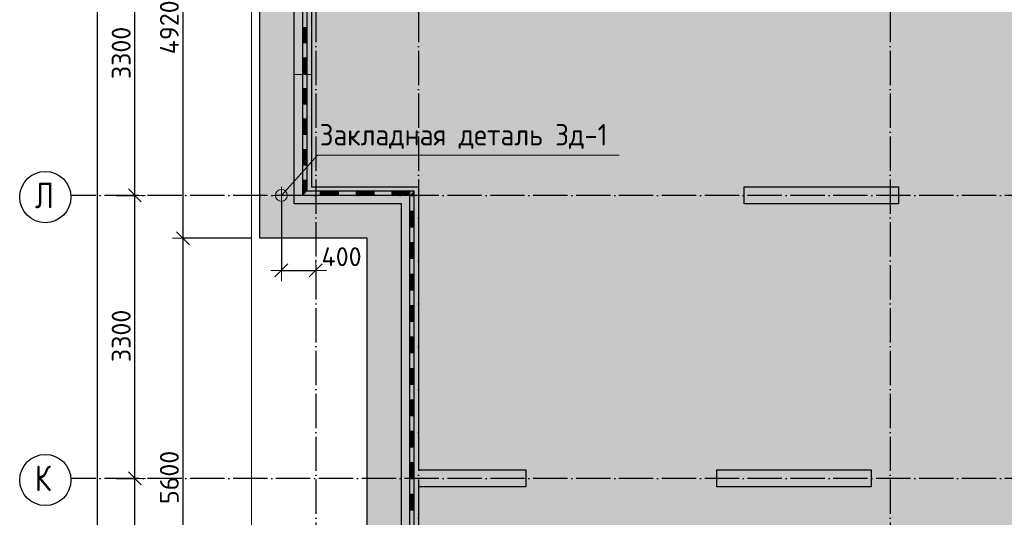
# Model space of a CAD drawing. Header units: millimetres. Extents: x -3483 to 105345, y -283423 to 72284.
# Tile 73 of 155: x -3453 to 8033, y 24646 to 30449. Entities that reach past the tile are written whole.
import ezdxf

# ---------------------------------------------------------------- set-up
doc = ezdxf.new("R2010")
doc.units = ezdxf.units.MM
doc.header["$PDMODE"] = 65
for name, pattern in [('______11', [500, 400, -50, 0, -50]), ('______2', [270, 200, -70]), ('______5', [1100, 800, -100, 100, -100])]:
    doc.linetypes.add(name, pattern=pattern)
for name, color, linetype, lineweight in [('Standard', 7, 'Continuous', 25), ('Закладная деталь_ общее', 7, 'Continuous', 25), ('Колонна (1)', 7, 'Continuous', 35), ('Размерная линия_ общее', 7, 'Continuous', 13), ('Стена_ общее', 7, 'Continuous', 35), ('Фундамент (1)', 7, 'Continuous', 35), ('Фундамент_ общее', 7, 'Continuous', 35)]:
    doc.layers.add(name, color=color, linetype=linetype, lineweight=lineweight)
doc.layers.add('Осевая линия_ общее', color=7, linetype='______5', lineweight=13, true_color=0xa0a0a0)
doc.styles.add('ISOCPEUR', font='ISOCPEUR')
doc.dimstyles.new('DIMSTYLE_4', dxfattribs={"dimtxt": 220, "dimasz": 250, "dimexe": 0, "dimexo": 0, "dimgap": 110, "dimtad": 2, "dimdec": 0, "dimrnd": 5, "dimzin": 12, "dimdsep": 46, "dimtxsty": 'ISOCPEUR', "dimblk1": 'ALL_ML_STRICH', "dimblk2": 'ALL_ML_STRICH', "dimsah": 1, "dimcen": 0, "dimclrd": 7, "dimclre": 256, "dimclrt": 7, "dimadec": 0, "dimazin": 0, "dimtfac": 1, "dimtdec": 0, "dimtix": 1, "dimtmove": 2, "dimatfit": 3, "dimfxl": 0, "dimtzin": 0, "dimlwd": 0, "dimlwe": -3, "dimarcsym": 0})
doc.dimstyles.new('DIMSTYLE_5', dxfattribs={"dimtxt": 220, "dimasz": 250, "dimexe": 0, "dimexo": 0, "dimgap": 110, "dimtad": 2, "dimdec": 0, "dimrnd": 5, "dimzin": 12, "dimdsep": 46, "dimtxsty": 'ISOCPEUR', "dimblk1": 'ALL_ML_STRICH', "dimblk2": 'ALL_ML_STRICH', "dimsah": 1, "dimcen": 0, "dimclrd": 7, "dimclre": 256, "dimclrt": 7, "dimadec": 0, "dimazin": 0, "dimtfac": 1, "dimtdec": 0, "dimtix": 1, "dimtmove": 2, "dimatfit": 3, "dimfxl": 0, "dimtvp": 1.2, "dimtzin": 0, "dimlwd": 0, "dimlwe": -3, "dimarcsym": 0})

# ---------------------------------------------------------------- blocks, each defined once
blk = doc.blocks.new('ALL_ML_STRICH')
at = {"color": 0, "linetype": 'ByBlock', "lineweight": -2}
for p, q in [((0, -0.5), (0, 0.5)), ((-1, 0), (0.5, 0)), ((-0.3, -0.3), (0.3, 0.3))]:
    blk.add_line(p, q, dxfattribs=at)
blk = doc.blocks.new('*D28')
at = {"layer": 'DEFPOINTS', "color": 7, "linetype": 'Continuous', "lineweight": 13, "transparency": 33554687}
for p in [(-650, 27900), (-1547, 22300), (-650, 22300)]:
    blk.add_point(p, dxfattribs=at)
at = {"layer": 'Размерная линия_ общее', "color": 253, "linetype": 'Continuous', "lineweight": -2, "true_color": 0xa0a0a0, "transparency": 33554687}
for p, q in [((-750, 27900), (-1547, 27900)), ((-750, 22300), (-1547, 22300))]:
    blk.add_line(p, q, dxfattribs=at)
at = {"layer": 'Размерная линия_ общее', "color": 7, "linetype": 'Continuous', "lineweight": -2, "transparency": 33554687}
blk.add_line((-1547, 22300), (-1547, 27900), dxfattribs=at)
at = {"layer": 'Размерная линия_ общее', "color": 7, "linetype": 'Continuous', "lineweight": 13, "transparency": 33554687, "xscale": 250, "yscale": 250, "zscale": 250}
for p, rotation in [((-1547, 27900), 90), ((-1547, 22300), 270)]:
    blk.add_blockref('ALL_ML_STRICH', p, dxfattribs=dict(at, rotation=rotation))
at = {"layer": 'Размерная линия_ общее', "color": 7, "linetype": 'Continuous', "lineweight": 13, "transparency": 33554687, "insert": (-1707, 25111), "char_height": 220, "width": 880, "attachment_point": 5, "rotation": 90, "style": 'ISOCPEUR'}
blk.add_mtext('\\A1;{5600}', dxfattribs=at)
blk = doc.blocks.new('*D29')
at = {"layer": 'DEFPOINTS', "color": 7, "linetype": 'Continuous', "lineweight": 13, "transparency": 33554687}
for p in [(-650, 32820), (-1547, 27900), (-650, 27900)]:
    blk.add_point(p, dxfattribs=at)
at = {"layer": 'Размерная линия_ общее', "color": 253, "linetype": 'Continuous', "lineweight": -2, "true_color": 0xa0a0a0, "transparency": 33554687}
for p, q in [((-750, 32820), (-1547, 32820)), ((-750, 27900), (-1547, 27900))]:
    blk.add_line(p, q, dxfattribs=at)
at = {"layer": 'Размерная линия_ общее', "color": 7, "linetype": 'Continuous', "lineweight": -2, "transparency": 33554687}
blk.add_line((-1547, 27900), (-1547, 32820), dxfattribs=at)
at = {"layer": 'Размерная линия_ общее', "color": 7, "linetype": 'Continuous', "lineweight": 13, "transparency": 33554687, "xscale": 250, "yscale": 250, "zscale": 250}
for p, rotation in [((-1547, 32820), 90), ((-1547, 27900), 270)]:
    blk.add_blockref('ALL_ML_STRICH', p, dxfattribs=dict(at, rotation=rotation))
at = {"layer": 'Размерная линия_ общее', "color": 7, "linetype": 'Continuous', "lineweight": 13, "transparency": 33554687, "insert": (-1707, 30360), "char_height": 220, "width": 880, "attachment_point": 5, "rotation": 90, "style": 'ISOCPEUR'}
blk.add_mtext('\\A1;{4920}', dxfattribs=at)
blk = doc.blocks.new('*D706')
at = {"layer": 'DEFPOINTS', "color": 7, "linetype": 'Continuous', "lineweight": 13, "transparency": 33554687}
for p in [(-2418, 46490), (-2783, 0), (-2544, 0)]:
    blk.add_point(p, dxfattribs=at)
at = {"layer": 'Размерная линия_ общее', "color": 253, "linetype": 'Continuous', "lineweight": -2, "true_color": 0xa0a0a0, "transparency": 33554687}
for p, q in [((-2438, 46490), (-2544, 46490)), ((-2763, 0), (-2544, 0))]:
    blk.add_line(p, q, dxfattribs=at)
at = {"layer": 'Размерная линия_ общее', "color": 7, "linetype": 'Continuous', "lineweight": -2, "transparency": 33554687}
blk.add_line((-2544, 0), (-2544, 46490), dxfattribs=at)
at = {"layer": 'Размерная линия_ общее', "color": 7, "linetype": 'Continuous', "lineweight": 13, "transparency": 33554687, "xscale": 250, "yscale": 250, "zscale": 250}
for p, rotation in [((-2544, 46490), 90), ((-2544, 0), 270)]:
    blk.add_blockref('ALL_ML_STRICH', p, dxfattribs=dict(at, rotation=rotation))
at = {"layer": 'Размерная линия_ общее', "color": 7, "linetype": 'Continuous', "lineweight": 13, "transparency": 33554687, "insert": (-2704, 23234), "char_height": 220, "width": 1100, "attachment_point": 5, "rotation": 90, "style": 'ISOCPEUR'}
blk.add_mtext('\\A1;{46490}', dxfattribs=at)
blk = doc.blocks.new('*D714')
at = {"layer": 'DEFPOINTS', "color": 7, "linetype": 'Continuous', "lineweight": 13, "transparency": 33554687}
for p in [(-2424, 25100), (-2424, 21800), (-2109, 21800)]:
    blk.add_point(p, dxfattribs=at)
at = {"layer": 'Размерная линия_ общее', "color": 253, "linetype": 'Continuous', "lineweight": -2, "true_color": 0xa0a0a0, "transparency": 33554687}
for p, q in [((-2324, 25100), (-2109, 25100)), ((-2324, 21800), (-2109, 21800))]:
    blk.add_line(p, q, dxfattribs=at)
at = {"layer": 'Размерная линия_ общее', "color": 7, "linetype": 'Continuous', "lineweight": -2, "transparency": 33554687}
blk.add_line((-2109, 21800), (-2109, 25100), dxfattribs=at)
at = {"layer": 'Размерная линия_ общее', "color": 7, "linetype": 'Continuous', "lineweight": 13, "transparency": 33554687, "xscale": 250, "yscale": 250, "zscale": 250}
for p, rotation in [((-2109, 25100), 90), ((-2109, 21800), 270)]:
    blk.add_blockref('ALL_ML_STRICH', p, dxfattribs=dict(at, rotation=rotation))
at = {"layer": 'Размерная линия_ общее', "color": 7, "linetype": 'Continuous', "lineweight": 13, "transparency": 33554687, "insert": (-2269, 23461), "char_height": 220, "width": 880, "attachment_point": 5, "rotation": 90, "style": 'ISOCPEUR'}
blk.add_mtext('\\A1;{3300}', dxfattribs=at)
blk = doc.blocks.new('*D715')
at = {"layer": 'DEFPOINTS', "color": 7, "linetype": 'Continuous', "lineweight": 13, "transparency": 33554687}
for p in [(-2424, 28400), (-2424, 25100), (-2109, 25100)]:
    blk.add_point(p, dxfattribs=at)
at = {"layer": 'Размерная линия_ общее', "color": 253, "linetype": 'Continuous', "lineweight": -2, "true_color": 0xa0a0a0, "transparency": 33554687}
for p, q in [((-2324, 28400), (-2109, 28400)), ((-2324, 25100), (-2109, 25100))]:
    blk.add_line(p, q, dxfattribs=at)
at = {"layer": 'Размерная линия_ общее', "color": 7, "linetype": 'Continuous', "lineweight": -2, "transparency": 33554687}
blk.add_line((-2109, 25100), (-2109, 28400), dxfattribs=at)
at = {"layer": 'Размерная линия_ общее', "color": 7, "linetype": 'Continuous', "lineweight": 13, "transparency": 33554687, "xscale": 250, "yscale": 250, "zscale": 250}
for p, rotation in [((-2109, 28400), 90), ((-2109, 25100), 270)]:
    blk.add_blockref('ALL_ML_STRICH', p, dxfattribs=dict(at, rotation=rotation))
at = {"layer": 'Размерная линия_ общее', "color": 7, "linetype": 'Continuous', "lineweight": 13, "transparency": 33554687, "insert": (-2269, 26761), "char_height": 220, "width": 880, "attachment_point": 5, "rotation": 90, "style": 'ISOCPEUR'}
blk.add_mtext('\\A1;{3300}', dxfattribs=at)
blk = doc.blocks.new('*D716')
at = {"layer": 'DEFPOINTS', "color": 7, "linetype": 'Continuous', "lineweight": 13, "transparency": 33554687}
for p in [(-2424, 31700), (-2424, 28400), (-2109, 28400)]:
    blk.add_point(p, dxfattribs=at)
at = {"layer": 'Размерная линия_ общее', "color": 253, "linetype": 'Continuous', "lineweight": -2, "true_color": 0xa0a0a0, "transparency": 33554687}
for p, q in [((-2324, 31700), (-2109, 31700)), ((-2324, 28400), (-2109, 28400))]:
    blk.add_line(p, q, dxfattribs=at)
at = {"layer": 'Размерная линия_ общее', "color": 7, "linetype": 'Continuous', "lineweight": -2, "transparency": 33554687}
blk.add_line((-2109, 28400), (-2109, 31700), dxfattribs=at)
at = {"layer": 'Размерная линия_ общее', "color": 7, "linetype": 'Continuous', "lineweight": 13, "transparency": 33554687, "xscale": 250, "yscale": 250, "zscale": 250}
for p, rotation in [((-2109, 31700), 90), ((-2109, 28400), 270)]:
    blk.add_blockref('ALL_ML_STRICH', p, dxfattribs=dict(at, rotation=rotation))
at = {"layer": 'Размерная линия_ общее', "color": 7, "linetype": 'Continuous', "lineweight": 13, "transparency": 33554687, "insert": (-2269, 30061), "char_height": 220, "width": 880, "attachment_point": 5, "rotation": 90, "style": 'ISOCPEUR'}
blk.add_mtext('\\A1;{3300}', dxfattribs=at)
blk = doc.blocks.new('ЭЛЕМЕНТ_УЗОРА_5')
at = {"layer": 'Standard', "color": 7, "linetype": 'Continuous', "lineweight": 25, "transparency": 33554687}
for p, q in [((-150, 30182), (-150, 30538)), ((-100, 30182), (-100, 30538)), ((-150, 30360), (-100, 30360)), ((-140, 30182), (-140, 30360)), ((-130, 30182), (-130, 30360)), ((-120, 30182), (-120, 30360)), ((-110, 30182), (-110, 30360)), ((-150, 29825), (-150, 30182)), ((-150, 30182), (-100, 30182)), ((-150, 30182), (-100, 30182)), ((-100, 29825), (-100, 30182)), ((-150, 30004), (-100, 30004)), ((-140, 29825), (-140, 30004)), ((-130, 29825), (-130, 30004)), ((-120, 29825), (-120, 30004)), ((-110, 29825), (-110, 30004)), ((-150, 29469), (-150, 29825)), ((-150, 29825), (-100, 29825)), ((-150, 29825), (-100, 29825)), ((-100, 29469), (-100, 29825)), ((-150, 29647), (-100, 29647)), ((-140, 29469), (-140, 29647)), ((-130, 29469), (-130, 29647)), ((-120, 29469), (-120, 29647)), ((-110, 29469), (-110, 29647)), ((-150, 29113), (-150, 29469)), ((-150, 29469), (-100, 29469)), ((-150, 29469), (-100, 29469)), ((-100, 29113), (-100, 29469)), ((-150, 29291), (-100, 29291)), ((-140, 29113), (-140, 29291)), ((-130, 29113), (-130, 29291)), ((-120, 29113), (-120, 29291)), ((-110, 29113), (-110, 29291)), ((-150, 28756), (-150, 29113)), ((-150, 29113), (-100, 29113)), ((-150, 29113), (-100, 29113)), ((-100, 28756), (-100, 29113)), ((-150, 28935), (-100, 28935)), ((-140, 28756), (-140, 28935)), ((-130, 28756), (-130, 28935)), ((-120, 28756), (-120, 28935)), ((-110, 28756), (-110, 28935)), ((-150, 28400), (-150, 28756)), ((-150, 28756), (-100, 28756)), ((-150, 28756), (-100, 28756)), ((-100, 28450), (-100, 28756)), ((-150, 28578), (-100, 28578)), ((-140, 28410), (-140, 28578)), ((-130, 28420), (-130, 28578)), ((-120, 28430), (-120, 28578)), ((-110, 28440), (-110, 28578)), ((-150, 28400), (-150, 28400)), ((-150, 28400), (-150, 28400)), ((-150, 28400), (-150, 28400)), ((267, 28450), (-100, 28450)), ((58, 28400), (58, 28450)), ((267, 28440), (58, 28440)), ((267, 28430), (58, 28430)), ((267, 28420), (58, 28420)), ((267, 28410), (58, 28410)), ((683, 28450), (267, 28450)), ((267, 28400), (267, 28450)), ((267, 28400), (267, 28450)), ((683, 28400), (267, 28400)), ((475, 28400), (475, 28450)), ((683, 28440), (475, 28440)), ((683, 28430), (475, 28430)), ((683, 28420), (475, 28420)), ((683, 28410), (475, 28410)), ((1100, 28450), (683, 28450)), ((683, 28400), (683, 28450)), ((683, 28400), (683, 28450)), ((1100, 28400), (683, 28400)), ((892, 28400), (892, 28450)), ((1100, 28440), (892, 28440)), ((1100, 28430), (892, 28430)), ((1100, 28420), (892, 28420)), ((1100, 28410), (892, 28410)), ((1150, 28450), (1100, 28450)), ((1100, 28400), (1100, 28450)), ((1100, 28400), (1100, 28450)), ((1100, 28400), (1100, 28400)), ((1110, 28400), (1110, 28410)), ((1120, 28400), (1120, 28420)), ((1130, 28400), (1130, 28430)), ((1140, 28400), (1140, 28440)), ((1150, 28400), (1150, 28450)), ((1150, 28033), (1150, 28400)), ((1100, 28217), (1150, 28217)), ((1110, 28033), (1110, 28217)), ((1120, 28033), (1120, 28217)), ((1130, 28033), (1130, 28217)), ((1140, 28033), (1140, 28217)), ((1100, 27667), (1100, 28033)), ((1100, 28033), (1150, 28033)), ((1100, 28033), (1150, 28033)), ((1150, 27667), (1150, 28033)), ((1100, 27850), (1150, 27850)), ((1110, 27667), (1110, 27850)), ((1120, 27667), (1120, 27850)), ((1130, 27667), (1130, 27850)), ((1140, 27667), (1140, 27850)), ((1100, 27300), (1100, 27667)), ((1100, 27667), (1150, 27667)), ((1100, 27667), (1150, 27667)), ((1150, 27300), (1150, 27667)), ((1100, 27483), (1150, 27483)), ((1110, 27300), (1110, 27483)), ((1120, 27300), (1120, 27483)), ((1130, 27300), (1130, 27483)), ((1140, 27300), (1140, 27483)), ((1100, 26933), (1100, 27300)), ((1100, 27300), (1150, 27300)), ((1100, 27300), (1150, 27300)), ((1150, 26933), (1150, 27300)), ((1100, 27117), (1150, 27117)), ((1110, 26933), (1110, 27117)), ((1120, 26933), (1120, 27117)), ((1130, 26933), (1130, 27117)), ((1140, 26933), (1140, 27117)), ((1100, 26567), (1100, 26933)), ((1100, 26933), (1150, 26933)), ((1100, 26933), (1150, 26933)), ((1150, 26567), (1150, 26933)), ((1100, 26750), (1150, 26750)), ((1110, 26567), (1110, 26750)), ((1120, 26567), (1120, 26750)), ((1130, 26567), (1130, 26750)), ((1140, 26567), (1140, 26750)), ((1100, 26200), (1100, 26567)), ((1100, 26567), (1150, 26567)), ((1100, 26567), (1150, 26567)), ((1150, 26200), (1150, 26567)), ((1100, 26383), (1150, 26383)), ((1110, 26200), (1110, 26383)), ((1120, 26200), (1120, 26383)), ((1130, 26200), (1130, 26383)), ((1140, 26200), (1140, 26383)), ((1100, 25833), (1100, 26200)), ((1100, 26200), (1150, 26200)), ((1100, 26200), (1150, 26200)), ((1150, 25833), (1150, 26200)), ((1100, 26017), (1150, 26017)), ((1110, 25833), (1110, 26017)), ((1120, 25833), (1120, 26017)), ((1130, 25833), (1130, 26017)), ((1140, 25833), (1140, 26017)), ((1100, 25467), (1100, 25833)), ((1100, 25833), (1150, 25833)), ((1100, 25833), (1150, 25833)), ((1150, 25467), (1150, 25833)), ((1100, 25650), (1150, 25650)), ((1110, 25467), (1110, 25650)), ((1120, 25467), (1120, 25650)), ((1130, 25467), (1130, 25650)), ((1140, 25467), (1140, 25650)), ((1100, 25100), (1100, 25467)), ((1100, 25467), (1150, 25467)), ((1100, 25467), (1150, 25467)), ((1150, 25100), (1150, 25467)), ((1100, 25283), (1150, 25283)), ((1110, 25100), (1110, 25283)), ((1120, 25100), (1120, 25283)), ((1130, 25100), (1130, 25283)), ((1140, 25100), (1140, 25283)), ((1100, 24733), (1100, 25100)), ((1100, 25100), (1150, 25100)), ((1100, 25100), (1150, 25100)), ((1150, 24733), (1150, 25100)), ((1100, 24917), (1150, 24917)), ((1110, 24733), (1110, 24917)), ((1120, 24733), (1120, 24917)), ((1130, 24733), (1130, 24917)), ((1140, 24733), (1140, 24917)), ((1100, 24367), (1100, 24733)), ((1100, 24733), (1150, 24733)), ((1100, 24733), (1150, 24733)), ((1150, 24367), (1150, 24733))]:
    blk.add_line(p, q, dxfattribs=at)
for points in [[(267, 28400), (-150, 28400), (-150, 28400)], [(1100, 28033), (1100, 28400), (1100, 28400)], [(1100, 28400), (1100, 28400), (1150, 28400)], [(1100, 28400), (1100, 28400), (1150, 28400)]]:
    blk.add_lwpolyline(points, dxfattribs=at)
blk = doc.blocks.new('*D877')
at = {"layer": 'DEFPOINTS', "color": 7, "linetype": 'Continuous', "lineweight": 13, "transparency": 33554687}
for p in [(-400, 28440), (0, 27598), (-400, 27525)]:
    blk.add_point(p, dxfattribs=at)
at = {"layer": 'Размерная линия_ общее', "color": 253, "linetype": 'Continuous', "lineweight": -2, "true_color": 0xa0a0a0, "transparency": 33554687}
for p, q in [((-400, 28340), (-400, 27525)), ((0, 27525), (0, 27525))]:
    blk.add_line(p, q, dxfattribs=at)
at = {"layer": 'Размерная линия_ общее', "color": 7, "linetype": 'Continuous', "lineweight": -2, "transparency": 33554687}
blk.add_line((-400, 27525), (0, 27525), dxfattribs=at)
at = {"layer": 'Размерная линия_ общее', "color": 7, "linetype": 'Continuous', "lineweight": 13, "transparency": 33554687, "xscale": 250, "yscale": 250, "zscale": 250, "rotation": 180}
blk.add_blockref('ALL_ML_STRICH', (-400, 27525), dxfattribs=at)
at = {"layer": 'Размерная линия_ общее', "color": 7, "linetype": 'Continuous', "lineweight": 13, "transparency": 33554687, "xscale": 250, "yscale": 250, "zscale": 250}
blk.add_blockref('ALL_ML_STRICH', (0, 27525), dxfattribs=at)
at = {"layer": 'Размерная линия_ общее', "color": 7, "linetype": 'Continuous', "lineweight": 13, "transparency": 33554687, "insert": (302, 27685), "char_height": 220, "width": 660, "attachment_point": 5, "style": 'ISOCPEUR'}
blk.add_mtext('\\A1;{400}', dxfattribs=at)

msp = doc.modelspace()

# ---------------------------------------------------------------- hatches: boundary and pattern name
at = {"layer": 'Фундамент (1)', "linetype": 'Continuous', "lineweight": 13, "true_color": 0xc7c7c7, "transparency": 33554687}
h = msp.add_hatch(color=9, dxfattribs=at)
h.paths.add_polyline_path([(14500, 40050), (14500, 46590), (600, 46590), (600, 43340), (-650, 43340), (-650, 38420), (600, 38420), (600, 32820), (-650, 32820), (-650, 27900), (600, 27900), (600, 22300), (-650, 22300), (-650, 18000), (600, 18000), (600, 12640), (-650, 12640), (-650, 10119.9), (2567.4, 6902.4), (3451.3, 7786.3), (7715.2, 3522.4), (6831.3, 2638.6), (10119.9, -650), (12590, -650), (12590, 600), (17950, 600), (17950, -650), (22250, -650), (22250, 600), (25150, 600), (25150, 14500), (22052, 14500), (21015.9, 15536.2), (22316.9, 16837.3), (16695.4, 22458.8), (15394.4, 21157.7), (14500, 22052), (14500, 31190), (16340, 31190), (16340, 40050)])
h.paths.add_polyline_path([(16320.7, 19807.1), (16744.9, 20231.4), (17169.2, 19807.1), (16744.9, 19382.8)], flags=16)
h.paths.add_polyline_path([(6480, 35420), (6480, 34820), (5880, 34820), (5880, 35420)], flags=16)
h.paths.add_polyline_path([(6100, 14400), (6100, 15000), (6700, 15000), (6700, 14400)], flags=16)

# ---------------------------------------------------------------- linework, layer by layer
at = {"layer": 'Standard', "color": 7, "linetype": 'Continuous', "lineweight": 13, "transparency": 33554687}
for points in [[(-750, -750), (25250, -750), (25250, 46690), (-750, 46690), (-750, -750)], [(-400, 28400), (20.8, 28870.8), (3540.8, 28870.8)]]:
    msp.add_lwpolyline(points, dxfattribs=at)
at = {"layer": 'Закладная деталь_ общее', "color": 7, "linetype": 'Continuous', "lineweight": 13, "transparency": 33554687}
for p, q in [((-400, 28300), (-400, 28500)), ((-300, 28400), (-500, 28400))]:
    msp.add_line(p, q, dxfattribs=at)
msp.add_circle((-400, 28400), 70, dxfattribs=at)
at = {"layer": 'Колонна (1)', "color": 7, "lineweight": 25, "transparency": 33554687}
for p, q in [((5000, 28300), (5000, 28500)), ((5000, 28500), (6800, 28500)), ((6800, 28500), (6800, 28300)), ((6800, 28300), (5000, 28300)), ((4680, 25000), (4680, 25200)), ((4680, 25200), (6480, 25200)), ((6480, 25200), (6480, 25000)), ((6480, 25000), (4680, 25000))]:
    msp.add_line(p, q, dxfattribs=at)
at = {"layer": 'Колонна (1)', "color": 7, "linetype": 'Continuous', "lineweight": 25, "transparency": 33554687}
for p, q in [((5000, 28300), (5000, 28500)), ((5000, 28500), (6800, 28500)), ((6800, 28500), (6800, 28300)), ((6800, 28300), (5000, 28300)), ((4680, 25000), (4680, 25200)), ((4680, 25200), (6480, 25200)), ((6480, 25200), (6480, 25000)), ((6480, 25000), (4680, 25000))]:
    msp.add_line(p, q, dxfattribs=at)
at = {"layer": 'Осевая линия_ общее', "color": 253, "linetype": '______11', "lineweight": -3, "true_color": 0xa0a0a0, "transparency": 33554687}
for p, q in [((0, 46590), (0, -2827.9)), ((1200, 46590), (1200, -2827.9)), ((6700, 46590), (6700, -2827.9)), ((14940, 28400), (-2857.8, 28400)), ((14940, 25100), (-2857.8, 25100))]:
    msp.add_line(p, q, dxfattribs=at)
at = {"layer": 'Осевая линия_ общее', "color": 7, "linetype": 'Continuous', "lineweight": -3, "transparency": 33554687}
for centre in [(-3154, 28380.5), (-3154, 25080.5)]:
    msp.add_circle(centre, 298.8, dxfattribs=at)
at = {"layer": 'Стена_ общее', "color": 7, "linetype": 'Continuous', "lineweight": 25, "transparency": 33554687}
for p, q in [((-250, 28500), (-250, 32420)), ((-250, 28500), (-250, 32420)), ((-50, 32220), (-50, 28500)), ((-50, 32220), (-50, 28500)), ((-250, 28300), (-250, 28500)), ((-250, 28300), (-250, 28500)), ((-50, 28500), (1000, 28500)), ((-50, 28500), (1000, 28500)), ((1000, 28500), (1200, 28500)), ((1000, 28500), (1200, 28500)), ((1200, 28500), (1200, 25200)), ((1200, 28500), (1200, 25200)), ((1000, 28300), (-250, 28300)), ((1000, 28300), (-250, 28300)), ((1000, 21900), (1000, 28300)), ((1000, 21900), (1000, 28300)), ((1200, 25200), (2450, 25200)), ((1200, 25200), (2450, 25200)), ((2450, 25200), (2450, 25000)), ((2450, 25200), (2450, 25000)), ((1200, 25000), (1200, 21900)), ((2450, 25000), (1200, 25000)), ((1200, 25000), (1200, 21900)), ((2450, 25000), (1200, 25000))]:
    msp.add_line(p, q, dxfattribs=at)
at = {"layer": 'Стена_ общее', "color": 253, "linetype": '______2', "lineweight": 18, "true_color": 0xababab, "transparency": 33554687}
msp.add_line((-250, 29810), (-50, 29810), dxfattribs=at)
msp.add_line((-250, 29810), (-50, 29810), dxfattribs=at)
at = {"layer": 'Фундамент_ общее', "color": 7, "lineweight": 25, "transparency": 33554687}
for p, q in [((-650, 27900), (-650, 32820)), ((600, 27900), (-650, 27900)), ((600, 22300), (600, 27900))]:
    msp.add_line(p, q, dxfattribs=at)
at = {"layer": 'Фундамент_ общее', "color": 7, "linetype": 'Continuous', "lineweight": 25, "transparency": 33554687}
for p, q in [((-650, 27900), (-650, 32820)), ((600, 27900), (-650, 27900)), ((600, 22300), (600, 27900))]:
    msp.add_line(p, q, dxfattribs=at)

# ---------------------------------------------------------------- block references
at = {"layer": 'Standard', "color": 7, "linetype": 'Continuous', "lineweight": 25, "transparency": 33554687}
msp.add_blockref('ЭЛЕМЕНТ_УЗОРА_5', (0, 0), dxfattribs=at)

# ---------------------------------------------------------------- texts
at = {"layer": 'Standard', "color": 7, "linetype": 'Continuous', "lineweight": 13, "transparency": 33554687, "insert": (1725.4, 29087.5), "char_height": 250, "width": 3519.776, "attachment_point": 5, "style": 'ISOCPEUR'}
msp.add_mtext('\\A1;{\\fISOCPEUR|i0|b0;\\H250.000000;\\W0.909091;\\C7;Закладная деталь Зд-1}\\P', dxfattribs=at)
at = {"layer": 'Осевая линия_ общее', "color": 7, "linetype": 'Continuous', "lineweight": -3, "transparency": 33554687, "char_height": 300, "width": 359.833, "attachment_point": 7, "style": 'ISOCPEUR'}
for s, insert in [('\\W0.80;Л', (-3274, 28250)), ('\\W0.80;К', (-3274, 24950))]:
    msp.add_mtext(s, dxfattribs=dict(at, insert=insert))

# ---------------------------------------------------------------- dimensions: what is measured, and where the dimension line sits
at = {"layer": 'Размерная линия_ общее', "color": 7, "linetype": 'Continuous', "lineweight": 13, "transparency": 33554687}
for base, p1, p2, picture, middle in [((-2544.2, 46490), (-2763, 0), (-2437.8, 46490), '*D706', (-2704.2, 23234)), ((-1547.4, 32820), (-750, 27900), (-750, 32820), '*D29', (-1707.4, 30360)), ((-2108.6, 31700), (-2323.8, 28400), (-2323.8, 31700), '*D716', (-2268.6, 30061)), ((-2108.6, 28400), (-2323.8, 25100), (-2323.8, 28400), '*D715', (-2268.6, 26761)), ((-1547.4, 27900), (-750, 22300), (-750, 27900), '*D28', (-1707.4, 25111)), ((-2108.6, 25100), (-2323.8, 21800), (-2323.8, 25100), '*D714', (-2268.6, 23461))]:
    dim = msp.add_linear_dim(base=base, p1=p1, p2=p2, angle=90, dimstyle='DIMSTYLE_4', override={"dimpost": '<>', "dimclrd": 7, "dimclre": 253, "dimclrt": 7, "dimlwd": 0, "dimlwe": 65533}, dxfattribs=at)
    dim.commit()
    dim.dimension.update_dxf_attribs({"geometry": picture, "text_midpoint": middle, "dimtype": 160})
dim = msp.add_linear_dim(base=(0, 27524.6), p1=(-400, 28340), p2=(0, 27524.6), dimstyle='DIMSTYLE_5', override={"dimpost": '<>', "dimclrd": 7, "dimclre": 253, "dimclrt": 7, "dimlwd": 0, "dimlwe": 65533}, dxfattribs=at)
dim.commit()
dim.dimension.update_dxf_attribs({"geometry": '*D877', "text_midpoint": (302.4, 27684.5), "dimtype": 160})

doc.saveas('drawing.dxf')
